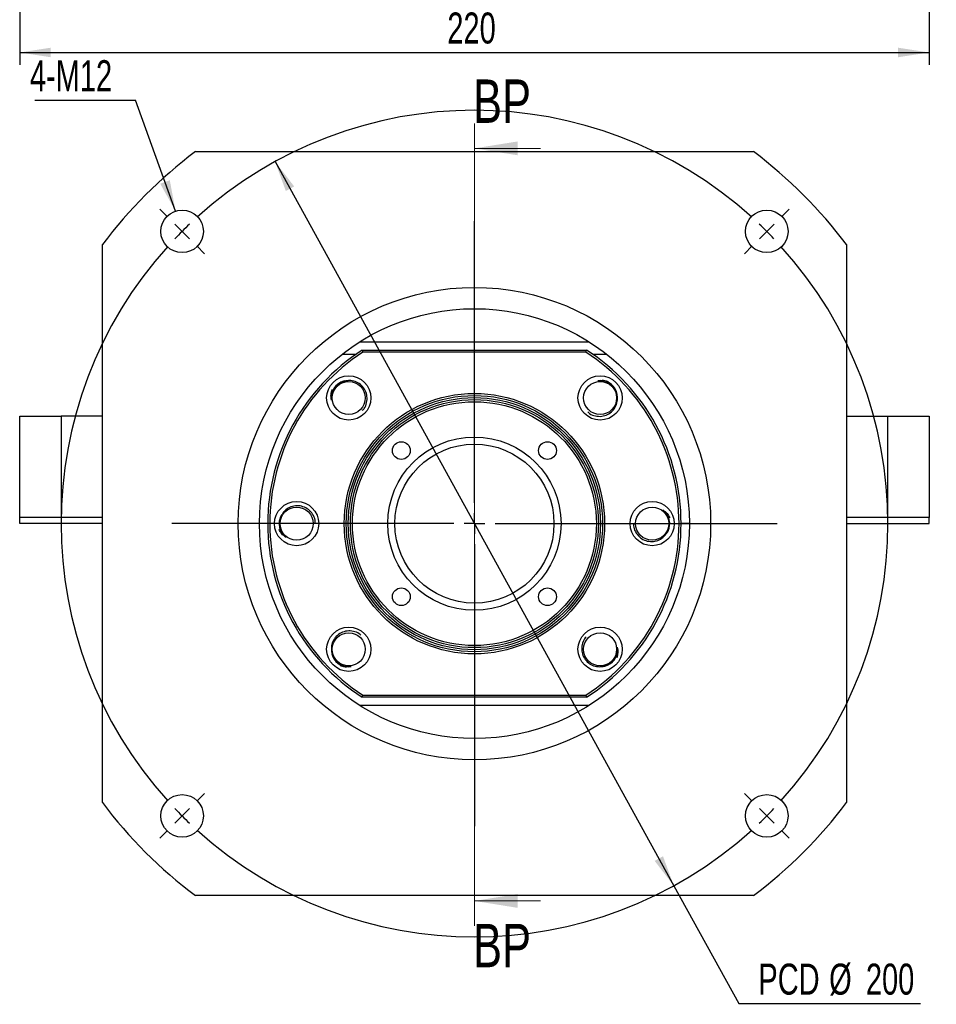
# Model space of a CAD drawing. Header units: millimetres. Extents: x 8 to 324, y 9 to 205.
# Tile 1 of 4: x 13 to 87, y 15 to 94. Entities that reach past the tile are written whole.
import ezdxf

# ---------------------------------------------------------------- set-up
doc = ezdxf.new("R2010")
doc.units = ezdxf.units.MM
doc.layers.add('圖層0', color=7, linetype='Continuous')
doc.styles.add('SLDTEXTSTYLE0', font='TXT', dxfattribs={"width": 0.7})
doc.styles.add('SLDTEXTSTYLE3', font='TXT', dxfattribs={"width": 0.75})
doc.dimstyles.new('SLDDIMSTYLE0', dxfattribs={"dimtxt": 0.18, "dimasz": 2.5, "dimexe": 0, "dimexo": 0.0625, "dimgap": 0, "dimtad": 0, "dimtih": 1, "dimtoh": 1, "dimdec": 0, "dimrnd": 1e-09, "dimzin": 0, "dimdsep": 46, "dimtxsty": 'Standard', "dimsah": 1, "dimcen": 0.09, "dimadec": 0, "dimazin": 0, "dimtfac": 2.5, "dimtdec": 0, "dimtofl": 0, "dimtmove": 0, "dimatfit": 3, "dimfxl": 0, "dimfrac": 2, "dimtolj": 1, "dimtzin": 0, "dimarcsym": 0})
doc.dimstyles.new('SLDDIMSTYLE2', dxfattribs={"dimtxt": 2.5, "dimasz": 2.5, "dimexe": 0, "dimexo": 0.0625, "dimtad": 0, "dimtih": 1, "dimtoh": 1, "dimlfac": 3, "dimrnd": 1e-09, "dimzin": 12, "dimdsep": 46, "dimtxsty": 'SLDTEXTSTYLE0', "dimsah": 1, "dimcen": 0, "dimadec": 0, "dimazin": 3, "dimtfac": 1, "dimtmove": 0, "dimatfit": 3, "dimfxl": 0, "dimfrac": 2, "dimtolj": 1, "dimtzin": 12, "dimarcsym": 0})
doc.dimstyles.new('SLDDIMSTYLE3', dxfattribs={"dimtxt": 2.5, "dimasz": 2.5, "dimexe": 0, "dimexo": 0.0625, "dimtad": 1, "dimlfac": 3, "dimrnd": 1e-09, "dimzin": 12, "dimdsep": 46, "dimtxsty": 'SLDTEXTSTYLE0', "dimsah": 1, "dimcen": 0.09, "dimadec": 0, "dimazin": 3, "dimtfac": 1, "dimtofl": 0, "dimtmove": 0, "dimatfit": 3, "dimfxl": 0, "dimfrac": 2, "dimtolj": 1, "dimtzin": 12, "dimarcsym": 0})

# ---------------------------------------------------------------- blocks, each defined once
blk = doc.blocks.new('_D')
at = {"layer": '圖層0', "color": 7}
for p, q in [((33.505, 82.78), (65.658, 24.379)), ((65.658, 24.379), (70.89, 14.875)), ((70.89, 14.875), (85.544, 14.875))]:
    blk.add_line(p, q, dxfattribs=at)
for points in [[(33.505, 82.78), (34.374, 80.404), (35.048, 80.775)], [(65.658, 24.379), (64.789, 26.754), (64.115, 26.383)]]:
    blk.add_solid(points, dxfattribs=at)
at = {"layer": '圖層0', "color": 7, "char_height": 2.5, "attachment_point": 1, "style": 'SLDTEXTSTYLE0'}
for s, insert in [('PCD', (72.478, 18.097)), ('%%c', (78.183, 18.097)), ('200', (81.148, 18.097))]:
    blk.add_mtext(s, dxfattribs=dict(at, insert=insert))
blk = doc.blocks.new('SW_NOTE_0')
at = {"layer": '圖層0', "color": 0}
blk.add_line((-8.108, 0), (0, 0), dxfattribs=at)
at = {"layer": '圖層0', "color": 0, "insert": (-8.513, 3.214), "char_height": 2.5, "attachment_point": 1, "style": 'SLDTEXTSTYLE0'}
blk.add_mtext('4-M12', dxfattribs=at)
blk = doc.blocks.new('SW_CENTERMARKSYMBOL_0')
at = {"layer": '圖層0', "color": 0}
for p, q in [((0, 1.667), (0, 19.883)), ((0, 0), (0, 0.833)), ((-1.667, 0), (-19.883, 0)), ((0, 0), (-0.833, 0)), ((0, 0), (0, -0.833)), ((0, 0), (0.833, 0)), ((1.667, 0), (19.883, 0)), ((0, -1.667), (0, -19.883))]:
    blk.add_line(p, q, dxfattribs=at)
blk = doc.blocks.new('SW_CENTERMARKSYMBOL_1')
at = {"layer": '圖層0', "color": 0}
for p, q in [((-48.319, 1.179), (-48.944, 1.803)), ((1.179, 1.179), (1.803, 1.803)), ((-23.57, -21.904), (-23.57, 0.833)), ((-47.14, 0), (-47.73, 0.589)), ((-47.14, 0), (-46.551, -0.589)), ((0, 0), (-0.589, -0.589)), ((0, 0), (0.589, 0.589)), ((-45.962, -1.179), (-45.337, -1.803)), ((-1.179, -1.179), (-1.803, -1.803)), ((-23.57, -23.57), (-23.57, -22.737)), ((-25.237, -23.57), (-47.974, -23.57)), ((-23.57, -23.57), (-24.404, -23.57)), ((-23.57, -23.57), (-23.57, -24.404)), ((-23.57, -23.57), (-22.737, -23.57)), ((-21.904, -23.57), (0.833, -23.57)), ((-23.57, -25.237), (-23.57, -47.974)), ((-45.962, -45.962), (-45.337, -45.337)), ((-1.179, -45.962), (-1.803, -45.337)), ((-47.14, -47.14), (-46.551, -46.551)), ((0, -47.14), (-0.589, -46.551)), ((-47.14, -47.14), (-47.73, -47.73)), ((0, -47.14), (0.589, -47.73)), ((-48.319, -48.319), (-48.944, -48.944)), ((1.179, -48.319), (1.803, -48.944))]:
    blk.add_line(p, q, dxfattribs=at)
for start, end in [(47.86479, 132.13521), (135, 136.43239), (133.56761, 135), (45, 46.43239), (43.56761, 45), (137.86479, 222.13521), (317.86479, 42.13521), (223.56761, 225), (315, 316.43239), (225, 226.43239), (313.56761, 315), (227.86479, 312.13521)]:
    blk.add_arc((-23.57, -23.57), 33.333, start, end, dxfattribs=at)
blk = doc.blocks.new('_D_5')
at = {"layer": '圖層0', "color": 7}
for p, q in [((12.915, 118.766), (12.915, 90.577)), ((86.248, 118.766), (86.248, 90.577)), ((12.915, 91.577), (86.248, 91.577))]:
    blk.add_line(p, q, dxfattribs=at)
for points in [[(12.915, 91.577), (15.415, 91.193), (15.415, 91.962)], [(86.248, 91.577), (83.748, 91.962), (83.748, 91.193)]]:
    blk.add_solid(points, dxfattribs=at)
at = {"layer": '圖層0', "color": 7, "insert": (47.398, 94.8), "char_height": 2.5, "attachment_point": 1, "style": 'SLDTEXTSTYLE0'}
blk.add_mtext('220', dxfattribs=at)

msp = doc.modelspace()

# ---------------------------------------------------------------- linework, layer by layer
at = {"color": 7, "linetype": 'Continuous', "lineweight": 18}
for p, q in [((49.5816, 85.845), (49.5816, 21.1535)), ((54.9016, 83.845), (49.5816, 83.845)), ((54.9016, 23.1535), (49.5816, 23.1535))]:
    msp.add_line(p, q, dxfattribs=at)
at = {"color": 7, "linetype": 'Continuous', "lineweight": 25}
for p, q in [((27.0816, 83.5794), (72.0816, 83.5794)), ((19.5816, 31.0794), (19.5816, 76.0794)), ((79.5816, 76.0794), (79.5816, 31.0794)), ((40.344, 68.2461), (58.8192, 68.2461)), ((40.5385, 67.5794), (40.5878, 67.4128)), ((40.5385, 67.5794), (58.6247, 67.5794)), ((58.5755, 67.4128), (58.6247, 67.5794)), ((38.9202, 67.2461), (40.0422, 67.2461)), ((58.5755, 67.4128), (40.5878, 67.4128)), ((59.121, 67.2461), (60.2431, 67.2461)), ((12.915, 54.0794), (12.915, 62.2461)), ((12.915, 62.2461), (16.2483, 62.2461)), ((16.2483, 62.2461), (16.2483, 54.0794)), ((19.5816, 62.2461), (16.2483, 62.2461)), ((79.5816, 62.2461), (82.915, 62.2461)), ((82.915, 54.0794), (82.915, 62.2461)), ((82.915, 62.2461), (86.2483, 62.2461)), ((86.2483, 62.2461), (86.2483, 54.0794)), ((16.2483, 54.0794), (12.915, 54.0794)), ((12.915, 53.5794), (12.915, 54.0794)), ((19.5816, 54.0794), (16.2483, 54.0794)), ((82.915, 54.0794), (79.5816, 54.0794)), ((86.2483, 54.0794), (82.915, 54.0794)), ((86.2483, 53.5794), (86.2483, 54.0794)), ((19.5816, 53.5794), (12.915, 53.5794)), ((32.915, 53.5794), (32.2483, 53.5794)), ((66.915, 53.5794), (66.2483, 53.5794)), ((79.5816, 53.5794), (86.2483, 53.5794)), ((40.5385, 39.5794), (40.5878, 39.7461)), ((40.5878, 39.7461), (58.5755, 39.7461)), ((58.5755, 39.7461), (58.6247, 39.5794)), ((58.8192, 38.9128), (40.344, 38.9128)), ((58.6247, 39.5794), (40.5385, 39.5794)), ((72.0816, 23.5794), (27.0816, 23.5794))]:
    msp.add_line(p, q, dxfattribs=at)
at = {"color": 7, "linetype": 'Continuous', "lineweight": 25, "flags": 128}
msp.add_lwpolyline([(33.8316, 53.5794), (33.8761, 53.2271), (33.8809, 53.2089)], dxfattribs=at)
at = {"color": 7, "linetype": 'Continuous', "lineweight": 25}
for centre, radius in [((26.0114, 77.1497), 1.7167), ((73.1519, 77.1497), 1.7167), ((49.5816, 53.5794), 19.05), ((49.5816, 53.5794), 17.3333), ((39.4464, 63.7146), 1.7833), ((59.7168, 63.7146), 1.7833), ((39.4464, 63.7146), 1.3333), ((59.7168, 63.7146), 1.3333), ((49.5816, 53.5794), 10.5), ((49.5816, 53.5794), 10.3333), ((49.5816, 53.5794), 10.1667), ((49.5816, 53.5794), 10), ((49.5816, 53.5794), 9.8333), ((49.5816, 53.5794), 6.9833), ((43.6891, 59.472), 0.7167), ((49.5816, 53.5794), 6.4167), ((55.4742, 59.472), 0.7167), ((35.2483, 53.5794), 1.7833), ((35.2483, 53.5794), 1.3333), ((63.915, 53.5794), 1.7833), ((63.915, 53.5794), 1.3333), ((43.6891, 47.6869), 0.7167), ((55.4742, 47.6869), 0.7167), ((39.4464, 43.4442), 1.7833), ((39.4464, 43.4442), 1.3333), ((59.7168, 43.4442), 1.7833), ((59.7168, 43.4442), 1.3333), ((26.0114, 30.0092), 1.7167), ((73.1519, 30.0092), 1.7167)]:
    msp.add_circle(centre, radius, dxfattribs=at)
for centre, radius, start, end in [((49.5816, 53.5794), 37.5, 126.869898, 143.130102), ((49.5816, 53.5794), 37.5, 36.869898, 53.130102), ((49.5816, 53.5794), 16.6667, 122.85988, 237.14012), ((49.5816, 53.5794), 16.6667, 302.85988, 57.14012), ((49.5816, 53.5794), 16.5, 123.030152, 236.969848), ((49.5816, 53.5794), 16.5, 303.030152, 56.969848), ((59.7168, 63.7146), 1.4167, 11.957293, 87.273661), ((39.4464, 63.7146), 1.4167, 103.741656, 156.657737), ((35.2483, 53.5794), 1.4167, 149.404254, 180), ((63.915, 53.5794), 1.4167, 325.272359, 41.845297), ((39.4464, 43.4442), 1.4167, 195.907093, 268.856371), ((59.7168, 43.4442), 1.4167, 288.648282, 356.410874), ((49.5816, 53.5794), 37.5, 216.869898, 233.130102), ((49.5816, 53.5794), 37.5, 306.869898, 323.130102)]:
    msp.add_arc(centre, radius, start, end, dxfattribs=at)
for points, knots in [([(40.5548, 62.7077), (40.6051, 62.7586), (40.7755, 62.9314), (40.9155, 63.3338), (40.9491, 63.8428), (40.8012, 64.3314), (40.5038, 64.7381), (40.0934, 65.0154), (39.657, 65.1349), (39.38, 65.1093), (39.2624, 65.0985)], [0, 0, 0, 0, 0.0602929, 0.2043701, 0.3467154, 0.4882111, 0.6267976, 0.7654896, 0.9005195, 1, 1, 1, 1]), ([(59.5328, 65.0985), (59.6909, 65.1271), (59.9821, 65.18), (60.2636, 65.0916), (60.3923, 65.0512)], [0, 0, 0, 0, 0.5426046, 1, 1, 1, 1]), ([(61.1007, 63.8986), (61.0853, 63.9811), (61.0558, 64.1398), (60.9613, 64.3603), (60.8379, 64.5576), (60.6828, 64.7314), (60.5011, 64.8774), (60.2291, 65.0291), (59.8958, 65.1227), (59.6361, 65.1054), (59.5328, 65.0985)], [0, 0, 0, 0, 0.1147065, 0.2206535, 0.3266002, 0.4325472, 0.5384939, 0.644441, 0.8586434, 1, 1, 1, 1]), ([(38.0626, 63.5306), (38.0339, 63.6887), (37.9811, 63.9799), (38.0695, 64.2614), (38.1099, 64.3901)], [0, 0, 0, 0, 0.5426046, 1, 1, 1, 1]), ([(39.2624, 65.0985), (39.18, 65.0831), (39.0213, 65.0536), (38.8007, 64.9591), (38.6035, 64.8357), (38.4297, 64.6806), (38.2837, 64.4989), (38.132, 64.2269), (38.0383, 63.8936), (38.0557, 63.6339), (38.0626, 63.5306)], [0, 0, 0, 0, 0.1147065, 0.2206535, 0.3266002, 0.4325472, 0.5384939, 0.644441, 0.8586434, 1, 1, 1, 1]), ([(58.7143, 62.6023), (58.7638, 62.5535), (58.9353, 62.3846), (59.3361, 62.2456), (59.845, 62.212), (60.3336, 62.3599), (60.7403, 62.6573), (61.0176, 63.0677), (61.1371, 63.504), (61.1115, 63.7811), (61.1007, 63.8986)], [0, 0, 0, 0, 0.0587265, 0.2030437, 0.3456264, 0.4873579, 0.6261754, 0.7650987, 0.9003536, 1, 1, 1, 1]), ([(36.7429, 53.6743), (36.7422, 53.7381), (36.7398, 53.9728), (36.5558, 54.3489), (36.2203, 54.7326), (35.7701, 54.9735), (35.2722, 55.0508), (34.786, 54.9566), (34.3929, 54.7327), (34.2151, 54.5186), (34.1397, 54.4279)], [0, 0, 0, 0, 0.0540889, 0.1991171, 0.342402, 0.484832, 0.6243335, 0.7639411, 0.8998627, 1, 1, 1, 1]), ([(34.1397, 54.4279), (34.0922, 54.3587), (34.0009, 54.2256), (33.9117, 54.0028), (33.8596, 53.7761), (33.8463, 53.5435), (33.8715, 53.3118), (33.9566, 53.0122), (34.1261, 52.7103), (34.322, 52.5389), (34.3999, 52.4708)], [0, 0, 0, 0, 0.11470625, 0.22065315, 0.3266001, 0.4325471, 0.53849408, 0.64444107, 0.85864367, 1, 1, 1, 1]), ([(64.7634, 54.6881), (64.8954, 54.5966), (65.1387, 54.428), (65.2752, 54.1665), (65.3377, 54.0469)], [0, 0, 0, 0, 0.5426051, 1, 1, 1, 1]), ([(65.0236, 52.731), (65.0711, 52.8002), (65.1624, 52.9333), (65.2515, 53.156), (65.3037, 53.3828), (65.317, 53.6154), (65.2918, 53.8471), (65.2067, 54.1467), (65.0372, 54.4486), (64.8413, 54.62), (64.7634, 54.6881)], [0, 0, 0, 0, 0.11470625, 0.22065315, 0.3266001, 0.4325471, 0.53849408, 0.64444107, 0.85864367, 1, 1, 1, 1]), ([(62.4189, 53.5135), (62.4194, 53.4399), (62.4209, 53.1954), (62.6068, 52.8099), (62.9431, 52.4263), (63.3931, 52.1854), (63.8911, 52.1081), (64.3773, 52.2022), (64.7704, 52.4262), (64.9482, 52.6402), (65.0236, 52.731)], [0, 0, 0, 0, 0.0618092, 0.2056538, 0.3477693, 0.4890368, 0.6273997, 0.7658678, 0.90068, 1, 1, 1, 1]), ([(34.3999, 52.4708), (34.2679, 52.5623), (34.0246, 52.7309), (33.8881, 52.9924), (33.8256, 53.112)], [0, 0, 0, 0, 0.5426051, 1, 1, 1, 1]), ([(40.4189, 44.5837), (40.3788, 44.6228), (40.2162, 44.7809), (39.8266, 44.9125), (39.3184, 44.9471), (38.8296, 44.7989), (38.4229, 44.5016), (38.1457, 44.0912), (38.0261, 43.6548), (38.0517, 43.3778), (38.0626, 43.2602)], [0, 0, 0, 0, 0.0478014, 0.1937938, 0.3380313, 0.4814079, 0.6218366, 0.7623723, 0.8991971, 1, 1, 1, 1]), ([(58.5817, 44.4216), (58.5411, 44.3799), (58.3812, 44.2159), (58.2485, 43.8245), (58.214, 43.3162), (58.3621, 42.8274), (58.6595, 42.4207), (59.0699, 42.1435), (59.5062, 42.0239), (59.7833, 42.0495), (59.9008, 42.0604)], [0, 0, 0, 0, 0.0495927, 0.1953104, 0.3392766, 0.4823834, 0.622548, 0.7628193, 0.8993867, 1, 1, 1, 1]), ([(38.0626, 43.2602), (38.0779, 43.1778), (38.1075, 43.0191), (38.202, 42.7985), (38.3254, 42.6013), (38.4805, 42.4275), (38.6622, 42.2815), (38.9342, 42.1298), (39.2675, 42.0361), (39.5272, 42.0535), (39.6304, 42.0604)], [0, 0, 0, 0, 0.1147065, 0.2206535, 0.3266002, 0.4325472, 0.5384939, 0.644441, 0.8586434, 1, 1, 1, 1]), ([(59.9008, 42.0604), (59.9833, 42.0757), (60.142, 42.1053), (60.3625, 42.1998), (60.5598, 42.3232), (60.7336, 42.4783), (60.8796, 42.66), (61.0313, 42.932), (61.1249, 43.2653), (61.1076, 43.525), (61.1007, 43.6282)], [0, 0, 0, 0, 0.1147065, 0.2206535, 0.3266002, 0.4325472, 0.5384939, 0.644441, 0.8586434, 1, 1, 1, 1]), ([(61.1007, 43.6282), (61.1293, 43.4702), (61.1822, 43.179), (61.0938, 42.8975), (61.0534, 42.7688)], [0, 0, 0, 0, 0.5426046, 1, 1, 1, 1]), ([(39.6304, 42.0604), (39.4724, 42.0317), (39.1812, 41.9789), (38.8997, 42.0673), (38.771, 42.1077)], [0, 0, 0, 0, 0.5426046, 1, 1, 1, 1])]:
    msp.add_open_spline(points, degree=3, knots=knots, dxfattribs=at)
at = {"color": 7, "linetype": 'Continuous', "lineweight": 18}
for points in [[(49.5816, 83.845), (53.0816, 83.285), (53.0816, 84.405)], [(49.5816, 23.1535), (53.0816, 22.5935), (53.0816, 23.7135)]]:
    msp.add_solid(points, dxfattribs=at)

# ---------------------------------------------------------------- block references
at = {"layer": '圖層0', "color": 7}
for name, p in [('SW_NOTE_0', (22.2498, 87.739)), ('SW_CENTERMARKSYMBOL_1', (73.1519, 77.1497)), ('SW_CENTERMARKSYMBOL_0', (49.5816, 53.5794))]:
    msp.add_blockref(name, p, dxfattribs=at)

# ---------------------------------------------------------------- texts
at = {"color": 7, "linetype": 'Continuous', "char_height": 3.5, "attachment_point": 1, "style": 'SLDTEXTSTYLE3'}
for insert in [(49.4638, 89.4008), (49.4638, 21.3035)]:
    msp.add_mtext('BP', dxfattribs=dict(at, insert=insert))

# ---------------------------------------------------------------- dimensions: what is measured, and where the dimension line sits
at = {"layer": '圖層0', "color": 7}
dim = msp.add_linear_dim(base=(86.2483, 91.5772), p1=(12.915, 119.7657), p2=(86.2483, 119.7657), dimstyle='SLDDIMSTYLE3', dxfattribs=at)
dim.commit()
dim.dimension.update_dxf_attribs({"geometry": '_D_5', "text_midpoint": (49.596, 91.5772), "dimtype": 160})
dim = msp.add_diameter_dim_2p(p1=(65.6578, 24.379), p2=(33.5055, 82.7799), text='PCD<>', dimstyle='SLDDIMSTYLE2', dxfattribs=at)
dim.commit()
dim.dimension.update_dxf_attribs({"geometry": '_D', "text_midpoint": (79.0108, 16.9356), "dimtype": 163})

# ---------------------------------------------------------------- leaders
msp.add_leader([(25.4806, 78.7822), (22.2498, 87.739)], dimstyle='SLDDIMSTYLE0', dxfattribs=at)

doc.saveas('drawing.dxf')
